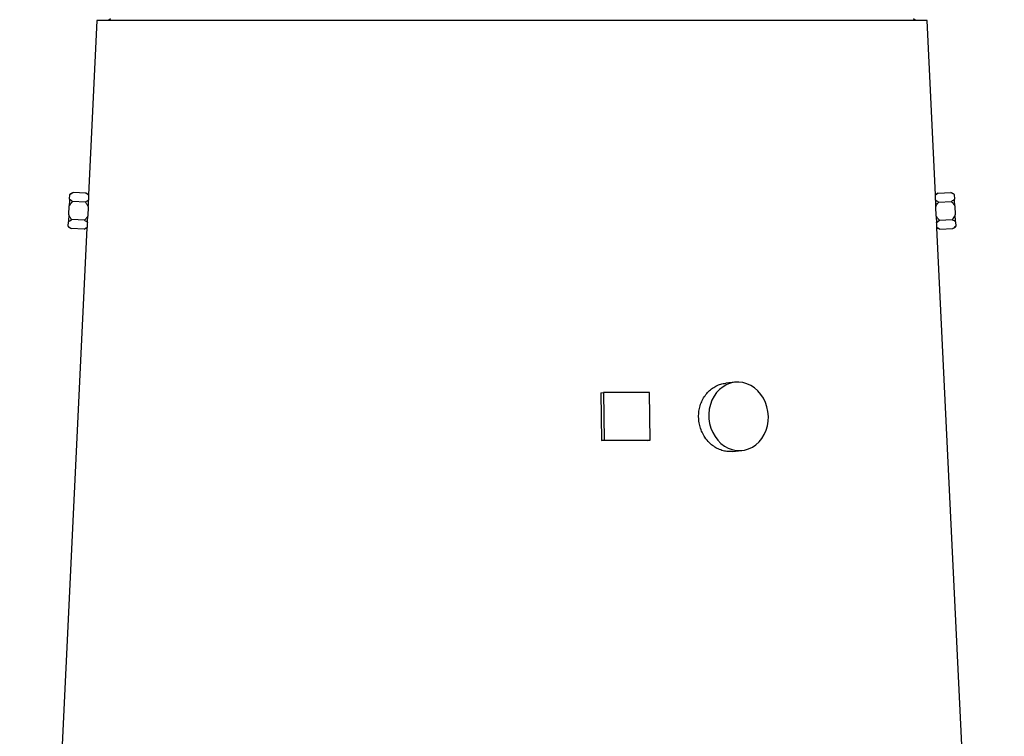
# Model space of a CAD drawing. Extents: x 4744 to 5452, y 3207 to 5111.
# Tile 5 of 7: x 4816 to 5332, y 4249 to 4625. Entities that reach past the tile are written whole.
import ezdxf

# ---------------------------------------------------------------- set-up
doc = ezdxf.new("R2010")
doc.units = 0
doc.header["$LTSCALE"] = 10
doc.header["$MEASUREMENT"] = 0
doc.layers.get('0').update_dxf_attribs({"linetype": 'CONTINUOUS'})

msp = doc.modelspace()

# ---------------------------------------------------------------- linework, layer by layer
at = {"color": 7, "linetype": 'Continuous'}
for p, q in [((4856.77, 4624.24), (4852.37, 4532.87)), ((5291.79, 4624.24), (4856.77, 4624.24)), ((4863.78, 4625.24), (4862.78, 4624.24)), ((5285.78, 4624.24), (5284.78, 4625.24)), ((5296.18, 4532.85), (5291.79, 4624.24)), ((4842.41, 4530.67), (4842.52, 4533)), ((4844.22, 4534.13), (4842.53, 4533.26)), ((4850.93, 4533.81), (4844.22, 4534.13)), ((4852.37, 4532.87), (4850.93, 4533.81)), ((4852.37, 4532.67), (4852.37, 4532.76)), ((5297.63, 4533.81), (5296.17, 4532.87)), ((5297.63, 4533.81), (5304.34, 4534.13)), ((5306.02, 4533.26), (5304.34, 4534.13)), ((5306.04, 4533), (5306.15, 4530.67)), ((4842.01, 4522.39), (4842.23, 4527.05)), ((4850.7, 4529.06), (4843.99, 4529.38)), ((4852.22, 4526.57), (4852, 4521.91)), ((5296.56, 4521.91), (5296.33, 4526.57)), ((5297.86, 4529.06), (5304.57, 4529.38)), ((5306.32, 4527.05), (5306.55, 4522.39)), ((4851.54, 4515.62), (4816.27, 3782.24)), ((4841.71, 4516.18), (4843.3, 4515.16)), ((4841.72, 4516.44), (4841.83, 4518.77)), ((4850.24, 4519.58), (4843.53, 4519.9)), ((4850.01, 4514.83), (4851.54, 4515.62)), ((4851.55, 4515.73), (4851.56, 4515.82)), ((5296.79, 4518.36), (5298.31, 4519.58)), ((5332.29, 3782.24), (5297.01, 4515.62)), ((5297.01, 4515.62), (5298.54, 4514.83)), ((5298.31, 4519.58), (5305.02, 4519.9)), ((5305.25, 4515.16), (5306.85, 4516.18)), ((5306.72, 4518.77), (5306.83, 4516.44)), ((4850.01, 4514.83), (4843.3, 4515.16)), ((5298.54, 4514.83), (5305.25, 4515.16)), ((5191.31, 4434.64), (5186.31, 4434.16)), ((5120.84, 4428.99), (5122.22, 4429.24)), ((5120.84, 4428.99), (5121.15, 4404.02)), ((5122.22, 4429.24), (5122.53, 4404.27)), ((5146.37, 4429.24), (5122.22, 4429.24)), ((5146.68, 4404.27), (5146.37, 4429.24)), ((5121.15, 4404.02), (5122.53, 4404.27)), ((5122.53, 4404.27), (5146.68, 4404.27)), ((5145.3, 4404.02), (5146.68, 4404.27)), ((5189.75, 4398.32), (5194.75, 4398.8))]:
    msp.add_line(p, q, dxfattribs=at)
at = {"color": 7, "linetype": 'Continuous', "flags": 128}
for points in [[(4842.41, 4530.67), (4842.39, 4530.28), (4842.37, 4529.87), (4842.35, 4529.44), (4842.33, 4528.99), (4842.3, 4528.53), (4842.28, 4528.05), (4842.26, 4527.56), (4842.23, 4527.05)], [(4842.53, 4533.26), (4842.53, 4533.24), (4842.53, 4533.2), (4842.52, 4533.11), (4842.52, 4533)], [(5306.04, 4533), (5306.03, 4533.11), (5306.03, 4533.2), (5306.03, 4533.24), (5306.02, 4533.26)], [(5306.32, 4527.05), (5306.3, 4527.56), (5306.28, 4528.05), (5306.25, 4528.53), (5306.23, 4528.99), (5306.21, 4529.44), (5306.19, 4529.87), (5306.17, 4530.28), (5306.15, 4530.67)], [(4852.23, 4526.76), (4852.23, 4526.74), (4852.23, 4526.72), (4852.23, 4526.69), (4852.23, 4526.67), (4852.22, 4526.64), (4852.22, 4526.62), (4852.22, 4526.6), (4852.22, 4526.57)], [(5296.33, 4526.57), (5296.33, 4526.6), (5296.33, 4526.62), (5296.33, 4526.64), (5296.33, 4526.67), (5296.33, 4526.69), (5296.33, 4526.72), (5296.33, 4526.74), (5296.33, 4526.76)], [(4842.01, 4522.39), (4841.98, 4521.89), (4841.96, 4521.39), (4841.94, 4520.91), (4841.91, 4520.45), (4841.89, 4520), (4841.87, 4519.57), (4841.85, 4519.16), (4841.83, 4518.77)], [(4852, 4521.91), (4852, 4521.89), (4851.99, 4521.86), (4851.99, 4521.84), (4851.99, 4521.82), (4851.99, 4521.8), (4851.99, 4521.77), (4851.99, 4521.75), (4851.99, 4521.73)], [(5296.57, 4521.73), (5296.57, 4521.75), (5296.57, 4521.77), (5296.56, 4521.8), (5296.56, 4521.82), (5296.56, 4521.84), (5296.56, 4521.86), (5296.56, 4521.89), (5296.56, 4521.91)], [(5306.72, 4518.77), (5306.7, 4519.16), (5306.68, 4519.57), (5306.66, 4520), (5306.64, 4520.45), (5306.62, 4520.91), (5306.6, 4521.39), (5306.57, 4521.89), (5306.55, 4522.39)], [(4841.72, 4516.44), (4841.72, 4516.33), (4841.71, 4516.25), (4841.71, 4516.2), (4841.71, 4516.18)], [(5306.85, 4516.18), (5306.85, 4516.2), (5306.84, 4516.25), (5306.84, 4516.33), (5306.83, 4516.44)], [(5208.62, 4416.72), (5208.41, 4419.22), (5207.89, 4421.68), (5207.09, 4424.03), (5206.02, 4426.25), (5204.69, 4428.28), (5203.14, 4430.08), (5201.39, 4431.63), (5199.47, 4432.88), (5197.43, 4433.82), (5195.31, 4434.43), (5193.14, 4434.69), (5190.97, 4434.6), (5188.84, 4434.17), (5186.79, 4433.39), (5184.86, 4432.29), (5183.09, 4430.89), (5181.52, 4429.21), (5180.16, 4427.29), (5179.06, 4425.16), (5178.23, 4422.87), (5177.69, 4420.46), (5177.45, 4417.97), (5177.51, 4415.47), (5177.87, 4412.98), (5178.53, 4410.57), (5179.47, 4408.28), (5180.67, 4406.15), (5182.12, 4404.23), (5183.77, 4402.55), (5185.61, 4401.15), (5187.59, 4400.05), (5189.68, 4399.28), (5191.83, 4398.84), (5194.01, 4398.75), (5196.16, 4399.01), (5198.26, 4399.62), (5200.25, 4400.56), (5202.1, 4401.81), (5203.78, 4403.36), (5205.25, 4405.16), (5206.48, 4407.19), (5207.45, 4409.41), (5208.13, 4411.76), (5208.53, 4414.22), (5208.62, 4416.72)]]:
    msp.add_lwpolyline(points, dxfattribs=at)
at = {"color": 7, "linetype": 'Continuous'}
for centre, major_axis, ratio, start_param, end_param in [((5074.79, 4519.46), (222.27, -16.05), 0.576237, 3.163712, 3.183494), ((5073.76, 4519.46), (222.27, 16.05), 0.576237, 6.241284, 6.261065), ((5074.79, 4500.43), (223.19, -16.11), 0.576237, 3.12745, 3.147172), ((5073.76, 4500.43), (223.19, 16.11), 0.576237, 6.277606, 6.297328), ((5074.14, 4393.04), (228.63, 2.85), 0.046454, 1.253716, 1.363118)]:
    msp.add_ellipse(centre, major_axis=major_axis, ratio=ratio, start_param=start_param, end_param=end_param, dxfattribs=at)
for points, knots in [([(4843.99, 4529.38), (4843.71, 4529.57), (4843.1, 4529.98), (4842.65, 4530.43), (4842.41, 4530.67)], [0, 0, 0, 0, 0.461378, 1, 1, 1, 1]), ([(4842.52, 4533), (4842.85, 4533.27), (4843.35, 4533.67), (4844, 4534.01), (4844.22, 4534.13)], [0, 0, 0, 0, 0.662988, 1, 1, 1, 1]), ([(4850.93, 4533.81), (4851.38, 4533.5), (4851.91, 4533.13), (4852.31, 4532.73), (4852.37, 4532.67)], [0, 0, 0, 0, 0.843882, 1, 1, 1, 1]), ([(5296.18, 4532.67), (5296.42, 4532.89), (5296.85, 4533.29), (5297.39, 4533.65), (5297.63, 4533.81)], [0, 0, 0, 0, 0.561523, 1, 1, 1, 1]), ([(5296.18, 4532.85), (5296.18, 4532.86), (5296.18, 4532.93), (5296.18, 4532.79), (5296.18, 4532.67)], [0, 0, 0, 0, 0.112097, 1, 1, 1, 1]), ([(5304.34, 4534.13), (5304.78, 4533.89), (5305.42, 4533.54), (5305.89, 4533.13), (5306.04, 4533)], [0, 0, 0, 0, 0.68242, 1, 1, 1, 1]), ([(5306.15, 4530.67), (5306.14, 4530.66), (5305.74, 4530.2), (5305.15, 4529.79), (5304.57, 4529.38)], [0, 0, 0, 0, 0.02562, 1, 1, 1, 1]), ([(4842.23, 4527.05), (4842.51, 4527.51), (4843.03, 4528.35), (4843.69, 4529.06), (4843.99, 4529.38)], [0, 0, 0, 0, 0.55134, 1, 1, 1, 1]), ([(4852.33, 4530.13), (4851.83, 4529.76), (4851.33, 4529.39), (4850.71, 4529.07), (4850.7, 4529.06)], [0, 0, 0, 0, 0.987551, 1, 1, 1, 1]), ([(4850.7, 4529.06), (4850.98, 4528.69), (4851.57, 4527.91), (4852, 4527.03), (4852.22, 4526.57)], [0, 0, 0, 0, 0.479807, 1, 1, 1, 1]), ([(4852.23, 4526.76), (4852.23, 4526.86), (4852.27, 4527.88), (4852.31, 4529.06), (4852.33, 4529.96), (4852.33, 4530.13)], [0, 0, 0, 0, 0.075429, 0.827246, 1, 1, 1, 1]), ([(5296.23, 4530.13), (5296.24, 4529.67), (5296.26, 4528.67), (5296.3, 4527.44), (5296.33, 4526.76)], [0, 0, 0, 0, 0.451278, 1, 1, 1, 1]), ([(5297.86, 4529.06), (5297.55, 4529.23), (5296.93, 4529.56), (5296.46, 4529.94), (5296.23, 4530.13)], [0, 0, 0, 0, 0.506633, 1, 1, 1, 1]), ([(5296.33, 4526.57), (5296.77, 4527.39), (5297.22, 4528.25), (5297.82, 4529.02), (5297.86, 4529.06)], [0, 0, 0, 0, 0.944003, 1, 1, 1, 1]), ([(5304.57, 4529.38), (5304.9, 4529.03), (5305.56, 4528.31), (5306.07, 4527.47), (5306.32, 4527.05)], [0, 0, 0, 0, 0.498187, 1, 1, 1, 1]), ([(4843.53, 4519.9), (4843.25, 4520.27), (4842.66, 4521.05), (4842.23, 4521.93), (4842.01, 4522.39)], [0, 0, 0, 0, 0.480323, 1, 1, 1, 1]), ([(4852, 4521.91), (4851.71, 4521.45), (4851.2, 4520.61), (4850.54, 4519.9), (4850.24, 4519.58)], [0, 0, 0, 0, 0.550915, 1, 1, 1, 1]), ([(4851.76, 4518.36), (4851.77, 4518.5), (4851.84, 4519.36), (4851.92, 4520.53), (4851.98, 4521.59), (4851.99, 4521.73)], [0, 0, 0, 0, 0.147482, 0.88383, 1, 1, 1, 1]), ([(5298.31, 4519.58), (5297.98, 4519.93), (5297.32, 4520.65), (5296.81, 4521.49), (5296.56, 4521.91)], [0, 0, 0, 0, 0.498066, 1, 1, 1, 1]), ([(5296.57, 4521.73), (5296.6, 4521.25), (5296.67, 4520.01), (5296.75, 4518.99), (5296.79, 4518.36)], [0, 0, 0, 0, 0.387989, 1, 1, 1, 1]), ([(5306.55, 4522.39), (5306.12, 4521.57), (5305.66, 4520.71), (5305.06, 4519.94), (5305.02, 4519.9)], [0, 0, 0, 0, 0.943913, 1, 1, 1, 1]), ([(4843.3, 4515.16), (4842.86, 4515.45), (4842.26, 4515.86), (4841.84, 4516.32), (4841.72, 4516.44)], [0, 0, 0, 0, 0.729851, 1, 1, 1, 1]), ([(4841.83, 4518.77), (4842.33, 4519.15), (4842.85, 4519.55), (4843.5, 4519.88), (4843.53, 4519.9)], [0, 0, 0, 0, 0.9570238, 1, 1, 1, 1]), ([(4851.56, 4515.82), (4851.27, 4515.6), (4850.81, 4515.25), (4850.23, 4514.95), (4850.01, 4514.83)], [0, 0, 0, 0, 0.62191, 1, 1, 1, 1]), ([(4850.24, 4519.58), (4850.52, 4519.39), (4851.1, 4519), (4851.54, 4518.58), (4851.76, 4518.36)], [0, 0, 0, 0, 0.4850102, 1, 1, 1, 1]), ([(5296.99, 4515.82), (5297, 4515.74), (5297.01, 4515.6), (5297.01, 4515.67), (5297, 4515.7)], [0, 0, 0, 0, 0.626938, 1, 1, 1, 1]), ([(5298.54, 4514.83), (5298.11, 4515.07), (5297.54, 4515.38), (5297.1, 4515.74), (5296.99, 4515.82)], [0, 0, 0, 0, 0.765589, 1, 1, 1, 1]), ([(5305.02, 4519.9), (5305.34, 4519.73), (5305.98, 4519.39), (5306.47, 4518.98), (5306.72, 4518.77)], [0, 0, 0, 0, 0.486703, 1, 1, 1, 1]), ([(5306.83, 4516.44), (5306.56, 4516.17), (5306.1, 4515.72), (5305.49, 4515.31), (5305.25, 4515.16)], [0, 0, 0, 0, 0.607021, 1, 1, 1, 1]), ([(5175.37, 4405.77), (5174.86, 4406.61), (5173.83, 4408.31), (5172.79, 4411.16), (5172.17, 4414.13), (5172.01, 4417.17), (5172.32, 4420.18), (5173.07, 4423.08), (5174.26, 4425.78), (5175.84, 4428.22), (5177.76, 4430.32), (5179.97, 4432.03), (5182.39, 4433.26), (5184.54, 4433.97), (5185.86, 4434.06), (5186.31, 4434.09)], [0, 0, 0, 0, 0.0799072, 0.1598141, 0.2397305, 0.3196465, 0.3994128, 0.4791808, 0.5589843, 0.638788, 0.7188167, 0.798844, 0.8789353, 0.9590247, 1, 1, 1, 1]), ([(5189.75, 4398.36), (5189.02, 4398.31), (5187.42, 4398.2), (5184.92, 4398.65), (5182.35, 4399.56), (5179.94, 4400.97), (5177.5, 4402.95), (5176.14, 4404.75), (5175.37, 4405.77)], [0, 0, 0, 0, 0.137325, 0.300059, 0.462794, 0.625614, 0.788436, 1, 1, 1, 1])]:
    msp.add_open_spline(points, degree=3, knots=knots, dxfattribs=at)

doc.saveas('drawing.dxf')
